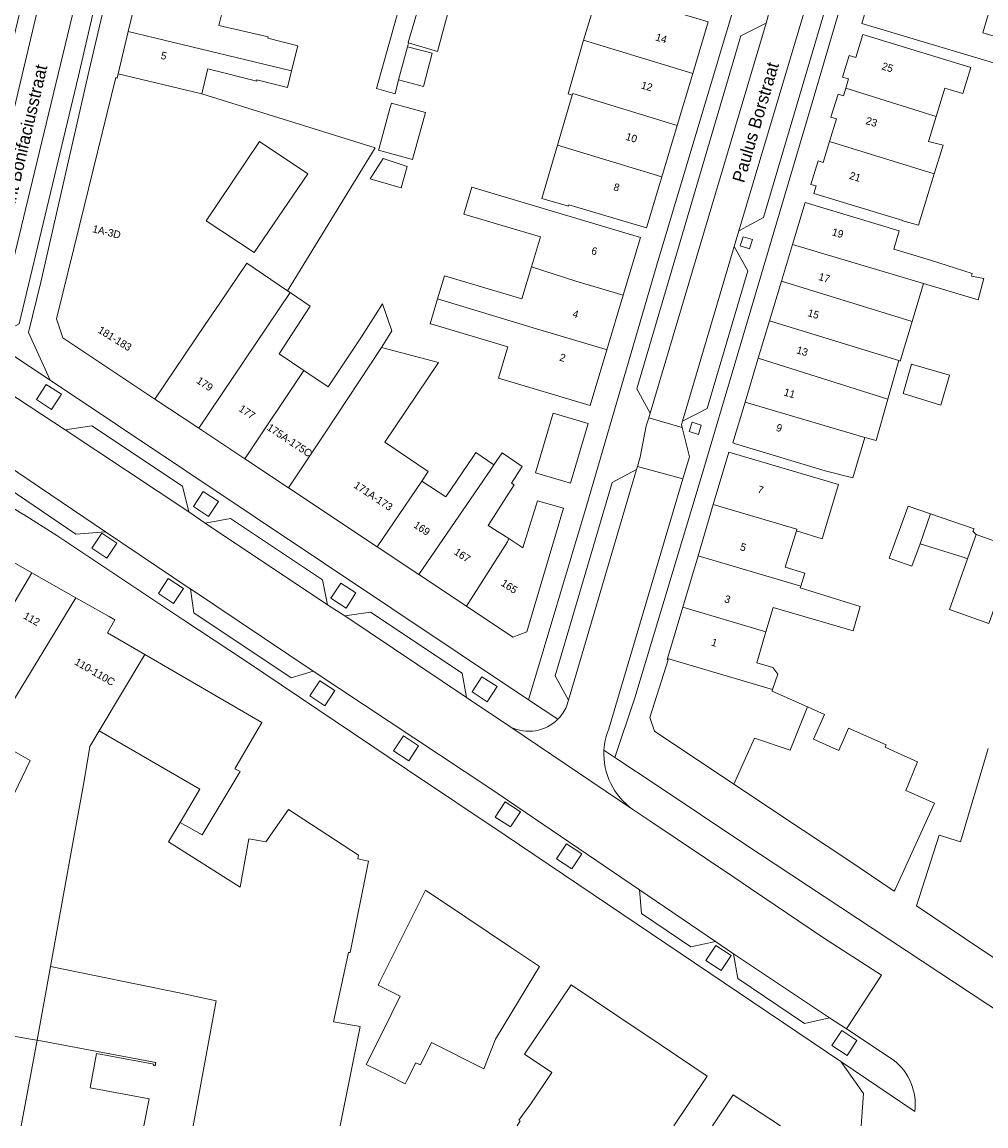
# Model space of a CAD drawing. Header units: metres. Extents: x 151448 to 154749, y 463108 to 465296.
# Tile 253 of 256: x 153872 to 153968, y 463112 to 463222. Entities that reach past the tile are written whole.
import ezdxf
from ezdxf.enums import TextEntityAlignment as Align

# ---------------------------------------------------------------- set-up
doc = ezdxf.new("R2010")
doc.units = ezdxf.units.M
for name, color, linetype, lineweight in [('B-PV-GR-GROENVOORZIENING-GV', 253, 'Continuous', 9), ('B-PV-OG-BEBOUWING-GV', 1, 'Continuous', 9), ('B-PV-OG-BEBOUWING-T18', 2, 'Continuous', 9), ('B-PV-OG-TERREIN_ERF-GV', 253, 'Continuous', 9), ('B-PV-OG-TOPOGRAFIE-T18', 2, 'Continuous', 9), ('B-PV-VH-OPENVERHARDING_BETONSTRAATSTEEN-GV', 253, 'Continuous', 9), ('B-PV-VH-OPENVERHARDING_STRAATBAKSTEEN-GV', 253, 'Continuous', 9), ('B-PV-VH-OPENVERHARDING_TEGEL-GV', 253, 'Continuous', 9)]:
    doc.layers.add(name, color=color, linetype=linetype, lineweight=lineweight)
doc.styles.add('Drong', font='txt', dxfattribs={"height": 1.8})

msp = doc.modelspace()

# ---------------------------------------------------------------- linework, layer by layer
at = {"layer": 'B-PV-GR-GROENVOORZIENING-GV', "flags": 128}
for points in [[(153944.157, 463199.218), (153944.438, 463200.136), (153943.521, 463200.417), (153943.24, 463199.5)], [(153873.197, 463184.212), (153874.704, 463183.227), (153875.688, 463184.734), (153874.181, 463185.719)], [(153939.078, 463180.743), (153939.36, 463181.661), (153938.442, 463181.942), (153938.161, 463181.025)], [(153888.812, 463173.546), (153890.319, 463172.562), (153891.304, 463174.069), (153889.797, 463175.053)], [(153880.201, 463168.402), (153881.192, 463169.904), (153879.69, 463170.896), (153878.699, 463169.394)], [(153886.83, 463163.89), (153887.822, 463165.392), (153886.32, 463166.384), (153885.328, 463164.881)], [(153902.5, 463164.423), (153904.007, 463163.439), (153904.991, 463164.946), (153903.484, 463165.93)], [(153901.906, 463153.72), (153902.897, 463155.223), (153901.395, 463156.214), (153900.404, 463154.712)], [(153916.549, 463155.102), (153918.056, 463154.117), (153919.041, 463155.624), (153917.534, 463156.609)]]:
    msp.add_lwpolyline(points, close=True, dxfattribs=at)
at = {"layer": 'B-PV-OG-BEBOUWING-GV', "flags": 128}
for points in [[(153973.206, 463216.305), (153974.2, 463219.625), (153971.784, 463220.349), (153971.525, 463219.486), (153967.36, 463220.733), (153968.204, 463223.552), (153956.898, 463226.939), (153955.317, 463221.663)], [(153891.855, 463223.432), (153891.226, 463223.584), (153883.418, 463225.409), (153882.335, 463220.861), (153898.586, 463216.933), (153899.221, 463219.441), (153896.221, 463220.198), (153896.248, 463220.333), (153891.354, 463221.462)], [(153927.65, 463219.992), (153938.5, 463216.658), (153940.049, 463221.829), (153929.554, 463224.974), (153929.209, 463225.091)], [(153914.475, 463223.917), (153911.631, 463224.734), (153910.174, 463219.748), (153910.222, 463219.734), (153913.117, 463218.876)], [(153882.335, 463220.861), (153881.325, 463216.624), (153889.651, 463214.664), (153890.224, 463217.028), (153890.249, 463217.131), (153895.139, 463215.901), (153895.139, 463216.036), (153898.166, 463215.279), (153898.586, 463216.933)], [(153926.5, 463214.516), (153926.559, 463214.689), (153936.952, 463211.493), (153938.5, 463216.658), (153927.65, 463219.992), (153926.095, 463214.651)], [(153962.723, 463212.38), (153963.589, 463215.219), (153965.398, 463214.667), (153966.194, 463217.275), (153955.421, 463220.561), (153954.722, 463218.268), (153954.066, 463218.468), (153953.409, 463216.313), (153954.014, 463216.128), (153953.734, 463215.209)], [(153910.118, 463219.34), (153909.242, 463216.034), (153911.716, 463215.378), (153912.592, 463218.684)], [(153881.325, 463216.624), (153881.225, 463216.203), (153881.104, 463216.26), (153877.471, 463201.549), (153875.177, 463192.26), (153875.814, 463190.369), (153884.991, 463184.262), (153889.993, 463191.666), (153891.388, 463193.718), (153894.15, 463197.782), (153898.192, 463195.036), (153906.889, 463209.287), (153889.651, 463214.664)], [(153962.544, 463206.689), (153963.411, 463209.52), (153961.966, 463209.901), (153962.723, 463212.38), (153953.734, 463215.209), (153953.505, 463214.459), (153952.962, 463214.624), (153952.256, 463212.311), (153952.798, 463212.146), (153952.115, 463209.906)], [(153936.952, 463211.493), (153926.559, 463214.689), (153926.5, 463214.516), (153925.047, 463209.533), (153935.421, 463206.383)], [(153908.366, 463213.194), (153907.29, 463209.244), (153907.234, 463209.038), (153910.617, 463208.1), (153911.916, 463212.79), (153908.513, 463213.733)], [(153894.879, 463198.855), (153890.097, 463202.015), (153895.399, 463209.913), (153900.188, 463206.667)], [(153952.115, 463209.906), (153951.48, 463207.826), (153950.974, 463207.98), (153950.257, 463205.631), (153950.778, 463205.472), (153950.555, 463204.74), (153959.423, 463202.035), (153959.414, 463202.003), (153960.977, 463201.574), (153962.544, 463206.689)], [(153925.047, 463209.533), (153923.498, 463204.219), (153926.147, 463203.462), (153926.188, 463203.6), (153933.895, 463201.29), (153935.421, 463206.383)], [(153906.4, 463206.2), (153909.5, 463205.3), (153910.1, 463207.4), (153907.7, 463208.2)], [(153931.59, 463194.611), (153933.301, 463200.349), (153916.535, 463205.348), (153915.739, 463202.679), (153923.342, 463200.412), (153922.454, 463197.434), (153926.887, 463195.983)], [(153961.482, 463195.775), (153966.92, 463194.136), (153967.462, 463196.26), (153966.234, 463196.505), (153966.315, 463196.773), (153962.171, 463198.074), (153958.502, 463199.192), (153959.05, 463201.015), (153949.68, 463203.831), (153948.423, 463199.649)], [(153948.423, 463199.649), (153947.325, 463195.996), (153960.347, 463191.989), (153961.482, 463195.775)], [(153889.371, 463181.347), (153898.453, 463194.859), (153898.192, 463195.036), (153894.15, 463197.782), (153891.388, 463193.718), (153889.993, 463191.666), (153884.991, 463184.262)], [(153922.454, 463197.434), (153921.498, 463194.227), (153913.798, 463196.523), (153913.12, 463194.248), (153922.635, 463191.362), (153929.891, 463189.176), (153929.964, 463189.156), (153931.59, 463194.611), (153926.887, 463195.983)], [(153946.133, 463192.031), (153959.024, 463188.085), (153959.162, 463188.037), (153960.347, 463191.989), (153947.325, 463195.996)], [(153898.453, 463194.859), (153889.371, 463181.347), (153893.931, 463178.312), (153899.797, 463187.112), (153897.338, 463188.762), (153900.447, 463193.504)], [(153907.878, 463189.918), (153908.548, 463191.062), (153907.637, 463193.73), (153905.541, 463190.456), (153902.232, 463185.478), (153899.797, 463187.112), (153893.931, 463178.312), (153898.28, 463175.418), (153901.912, 463180.877), (153907.539, 463189.404)], [(153929.964, 463189.156), (153929.891, 463189.176), (153922.635, 463191.362), (153913.12, 463194.248), (153912.379, 463191.763), (153912.45, 463191.745), (153920.091, 463189.467), (153919.161, 463186.349), (153928.313, 463183.62)], [(153959.024, 463188.085), (153946.133, 463192.031), (153945.022, 463188.333), (153957.932, 463184.236)], [(153907.097, 463169.551), (153911.548, 463176.071), (153912.181, 463177.038), (153907.851, 463179.963), (153913.209, 463187.894), (153907.539, 463189.404), (153901.912, 463180.877), (153898.28, 463175.418)], [(153943.708, 463183.96), (153955.644, 463180.426), (153956.767, 463180.133), (153957.932, 463184.236), (153945.022, 463188.333)], [(153964.063, 463186.63), (153960.284, 463187.723), (153959.447, 463184.798), (153963.207, 463183.641), (153964.024, 463186.496)], [(153955.644, 463180.426), (153943.708, 463183.96), (153942.484, 463179.889), (153942.772, 463179.803), (153951.678, 463177.125), (153954.431, 463176.427)], [(153926.343, 463175.879), (153928.097, 463181.837), (153924.613, 463182.863), (153922.859, 463176.905)], [(153911.548, 463176.071), (153907.097, 463169.551), (153911.264, 463166.778), (153918.412, 463177.246), (153918.728, 463177.708), (153916.93, 463178.936), (153916.614, 463178.474), (153913.933, 463174.517)], [(153940.549, 463173.773), (153948.877, 463171.308), (153948.826, 463171.143), (153951.392, 463170.35), (153953.017, 463175.74), (153942.089, 463178.975)], [(153915.983, 463163.638), (153920.085, 463170.053), (153920.195, 463170.356), (153918.163, 463171.664), (153920.722, 463175.709), (153920.484, 463175.869), (153921.529, 463177.525), (153919.537, 463178.893), (153918.728, 463177.708), (153918.412, 463177.246), (153911.264, 463166.778)], [(153915.983, 463163.638), (153920.611, 463160.558), (153921.998, 463161.094), (153925.654, 463173.407), (153923.049, 463174.123), (153921.605, 463169.449), (153920.195, 463170.356), (153920.085, 463170.053)], [(153939.036, 463168.661), (153949.25, 463165.638), (153949.645, 463166.914), (153947.704, 463167.513), (153948.826, 463171.143), (153948.877, 463171.308), (153940.549, 463173.773)], [(153961.137, 463169.834), (153962.162, 463172.835), (153959.948, 463173.591), (153958.056, 463168.429), (153960.299, 463167.618)], [(153961.137, 463169.834), (153965.407, 463168.509), (153965.853, 463168.35), (153966.716, 463170.779), (153966.38, 463171.103), (153966.516, 463171.347), (153962.162, 463172.835)], [(153872.749, 463166.964), (153864.93, 463171.408), (153861.326, 463157.847), (153865.834, 463155.285)], [(153966.716, 463170.779), (153965.853, 463168.35), (153964.061, 463163.303), (153967.971, 463161.915), (153970.626, 463169.39)], [(153954.46, 463161.163), (153955.182, 463163.606), (153949.194, 463165.456), (153949.25, 463165.638), (153939.036, 463168.661), (153937.52, 463163.538), (153945.796, 463161.089), (153946.513, 463163.514)], [(153877.131, 463164.474), (153872.749, 463166.964), (153865.834, 463155.285), (153870.072, 463152.877)], [(153880.44, 463162.593), (153877.131, 463164.474), (153870.072, 463152.877), (153870.209, 463152.799), (153868.835, 463150.382), (153872.558, 463148.266), (153867.369, 463137.487), (153869.712, 463136.359), (153869.854, 463136.291), (153868.277, 463130.229), (153867.487, 463125.846), (153866.246, 463126.07), (153862.703, 463126.709), (153861.935, 463122.448), (153872.617, 463120.522), (153873.266, 463120.405), (153874.599, 463127.771), (153876.587, 463138.764), (153877.942, 463146.227), (153878.501, 463149.678), (153879.432, 463151.237), (153883.97, 463158.834), (153880.261, 463160.993), (153881.005, 463162.272)], [(153936.007, 463158.427), (153946.459, 463155.334), (153946.969, 463156.848), (153946.49, 463157.518), (153944.88, 463157.991), (153945.796, 463161.089), (153937.52, 463163.538)], [(153885.232, 463158.1), (153883.97, 463158.834), (153879.432, 463151.237), (153889.467, 463145.402), (153887.511, 463142.088), (153889.679, 463140.855), (153893.468, 463147.159), (153892.926, 463147.445), (153895.621, 463152.058)], [(153949.931, 463153.598), (153946.402, 463155.163), (153946.459, 463155.334), (153936.007, 463158.427), (153935.978, 463158.327), (153936.06, 463158.301), (153934.233, 463152.546), (153934.709, 463151.188), (153942.596, 463145.926), (153944.649, 463150.476), (153948.215, 463149.285)]]:
    msp.add_lwpolyline(points, close=True, dxfattribs=at)
at = {"layer": 'B-PV-OG-TERREIN_ERF-GV', "flags": 128}
for points in [[(153961.325, 463251.05), (153950.192, 463213.088), (153939.337, 463176.448), (153932.74, 463154.517), (153930.762, 463148.577), (153935.166, 463145.634), (153935.168, 463145.642), (153943.476, 463140.082), (153980.829, 463115.421)], [(153914.475, 463223.917), (153913.117, 463218.876), (153910.222, 463219.734), (153910.118, 463219.34), (153912.592, 463218.684), (153911.716, 463215.378), (153909.242, 463216.034), (153908.878, 463214.658), (153907.038, 463215.185), (153914.6, 463242.2)], [(153881.96, 463232.003), (153878.439, 463216.991), (153873.639, 463195.887), (153872.397, 463190.868), (153874.547, 463186.142), (153874.549, 463186.137), (153922.179, 463154.315), (153927.885, 463173.486), (153934.939, 463197.631), (153942.614, 463223.336)], [(153891.855, 463223.432), (153891.354, 463221.462), (153896.248, 463220.333), (153896.221, 463220.198), (153899.221, 463219.441), (153898.586, 463216.933), (153898.166, 463215.279), (153895.139, 463216.036), (153895.139, 463215.901), (153890.249, 463217.131), (153890.224, 463217.028), (153889.651, 463214.664), (153906.889, 463209.287), (153898.192, 463195.036), (153898.453, 463194.859), (153900.447, 463193.504), (153897.338, 463188.762), (153899.797, 463187.112), (153902.232, 463185.478), (153905.541, 463190.456), (153907.637, 463193.73), (153908.548, 463191.062), (153907.878, 463189.918), (153907.539, 463189.404), (153913.209, 463187.894), (153907.851, 463179.963), (153912.181, 463177.038), (153911.548, 463176.071), (153913.933, 463174.517), (153916.614, 463178.474), (153916.93, 463178.936), (153918.728, 463177.708), (153919.537, 463178.893), (153921.529, 463177.525), (153920.484, 463175.869), (153920.722, 463175.709), (153918.163, 463171.664), (153920.195, 463170.356), (153921.605, 463169.449), (153923.049, 463174.123), (153925.654, 463173.407), (153921.998, 463161.094), (153920.611, 463160.558), (153915.983, 463163.638), (153911.264, 463166.778), (153907.097, 463169.551), (153898.28, 463175.418), (153893.931, 463178.312), (153889.371, 463181.347), (153884.991, 463184.262), (153875.814, 463190.369), (153875.177, 463192.26), (153877.471, 463201.549), (153881.104, 463216.26), (153881.225, 463216.203), (153881.325, 463216.624), (153882.335, 463220.861), (153883.418, 463225.409)], [(153955.282, 463111.882), (153955.509, 463115.097), (153953.233, 463118.284), (153919.838, 463140.817), (153910.131, 463147.346), (153893.998, 463158.181), (153887.779, 463162.321), (153875.224, 463170.679), (153871.86, 463172.779), (153871.856, 463172.781), (153866.779, 463175.95)], [(153864.93, 463171.408), (153872.749, 463166.964), (153877.131, 463164.474), (153880.44, 463162.593), (153881.005, 463162.272), (153880.261, 463160.993), (153883.97, 463158.834), (153885.232, 463158.1), (153895.621, 463152.058), (153892.926, 463147.445), (153893.468, 463147.159), (153889.679, 463140.855), (153887.511, 463142.088), (153886.331, 463140.156), (153893.455, 463135.641), (153894.33, 463140.482), (153896.033, 463140.162), (153898.283, 463143.397), (153905.259, 463138.849), (153905.178, 463138.46), (153906.225, 463138.245), (153904.402, 463129.157), (153904.253, 463129.154), (153902.769, 463122.246), (153905.398, 463121.798), (153903.42, 463111.882)], [(153867.369, 463137.487), (153872.558, 463148.266), (153868.835, 463150.382)], [(153969.747, 463127.748), (153965.534, 463130.584), (153960.776, 463133.785), (153963.012, 463140.842), (153965.137, 463140.185), (153967.916, 463149.452)], [(153888.788, 463111.882), (153891.086, 463124.338), (153887.557, 463125.094), (153874.599, 463127.771), (153873.266, 463120.405), (153872.617, 463120.522), (153861.935, 463122.448)], [(153921.024, 463111.882), (153921.33, 463112.374), (153921.19, 463112.444), (153922.381, 463114.077), (153924.476, 463117.199), (153921.763, 463119.019), (153926.4, 463125.932), (153930.948, 463122.881), (153935.369, 463119.915), (153939.951, 463116.841), (153936.624, 463111.882)], [(153871.665, 463111.882), (153873.266, 463120.405), (153885.079, 463118.185), (153885.02, 463117.871), (153884.843, 463117.904), (153884.868, 463118.037), (153879.177, 463119.106), (153878.53, 463115.666), (153884.399, 463114.564), (153883.895, 463111.882)], [(153940.486, 463111.882), (153942.522, 463114.982), (153947.24, 463111.882)]]:
    msp.add_lwpolyline(points, dxfattribs=at)
for points in [[(153973.206, 463216.305), (153955.317, 463221.663), (153956.898, 463226.939), (153968.204, 463223.552), (153967.36, 463220.733), (153971.525, 463219.486), (153971.784, 463220.349), (153974.2, 463219.625)], [(153927.65, 463219.992), (153929.209, 463225.091), (153929.554, 463224.974), (153940.049, 463221.829), (153938.5, 463216.658), (153936.952, 463211.493), (153935.421, 463206.383), (153933.895, 463201.29), (153926.188, 463203.6), (153926.147, 463203.462), (153923.498, 463204.219), (153925.047, 463209.533), (153926.5, 463214.516), (153926.095, 463214.651)], [(153962.723, 463212.38), (153961.966, 463209.901), (153963.411, 463209.52), (153962.544, 463206.689), (153960.977, 463201.574), (153959.414, 463202.003), (153959.423, 463202.035), (153950.555, 463204.74), (153950.778, 463205.472), (153950.257, 463205.631), (153950.974, 463207.98), (153951.48, 463207.826), (153952.115, 463209.906), (153952.798, 463212.146), (153952.256, 463212.311), (153952.962, 463214.624), (153953.505, 463214.459), (153953.734, 463215.209), (153954.014, 463216.128), (153953.409, 463216.313), (153954.066, 463218.468), (153954.722, 463218.268), (153955.421, 463220.561), (153966.194, 463217.275), (153965.398, 463214.667), (153963.589, 463215.219)], [(153907.29, 463209.244), (153908.366, 463213.194), (153908.513, 463213.733), (153911.916, 463212.79), (153910.617, 463208.1), (153907.234, 463209.038)], [(153894.879, 463198.855), (153900.188, 463206.667), (153895.399, 463209.913), (153890.097, 463202.015)], [(153906.4, 463206.2), (153907.7, 463208.2), (153910.1, 463207.4), (153909.5, 463205.3)], [(153913.12, 463194.248), (153913.798, 463196.523), (153921.498, 463194.227), (153922.454, 463197.434), (153923.342, 463200.412), (153915.739, 463202.679), (153916.535, 463205.348), (153933.301, 463200.349), (153931.59, 463194.611), (153929.964, 463189.156), (153928.313, 463183.62), (153919.161, 463186.349), (153920.091, 463189.467), (153912.45, 463191.745), (153912.379, 463191.763)], [(153947.325, 463195.996), (153948.423, 463199.649), (153949.68, 463203.831), (153959.05, 463201.015), (153958.502, 463199.192), (153962.171, 463198.074), (153966.315, 463196.773), (153966.234, 463196.505), (153967.462, 463196.26), (153966.92, 463194.136), (153961.482, 463195.775), (153960.347, 463191.989), (153959.162, 463188.037), (153959.024, 463188.085), (153957.932, 463184.236), (153956.767, 463180.133), (153955.644, 463180.426), (153954.431, 463176.427), (153951.678, 463177.125), (153942.772, 463179.803), (153942.484, 463179.889), (153943.708, 463183.96), (153945.022, 463188.333), (153946.133, 463192.031)], [(153964.063, 463186.63), (153964.024, 463186.496), (153963.207, 463183.641), (153959.447, 463184.798), (153960.284, 463187.723)], [(153926.343, 463175.879), (153922.859, 463176.905), (153924.613, 463182.863), (153928.097, 463181.837)], [(153949.194, 463165.456), (153955.182, 463163.606), (153954.46, 463161.163), (153946.513, 463163.514), (153945.796, 463161.089), (153944.88, 463157.991), (153946.49, 463157.518), (153946.969, 463156.848), (153946.459, 463155.334), (153946.402, 463155.163), (153949.931, 463153.598), (153951.624, 463152.847), (153950.532, 463150.385), (153953.036, 463149.275), (153954.017, 463151.486), (153957.754, 463149.828), (153957.644, 463149.579), (153958.875, 463149.033), (153960.886, 463148.141), (153959.726, 463145.275), (153962.549, 463144.017), (153958.666, 463135.412), (153958.566, 463135.263), (153954.03, 463138.294), (153949.541, 463141.293), (153942.596, 463145.926), (153934.709, 463151.188), (153934.233, 463152.546), (153936.06, 463158.301), (153935.978, 463158.327), (153936.007, 463158.427), (153937.52, 463163.538), (153939.036, 463168.661), (153940.549, 463173.773), (153942.089, 463178.975), (153953.017, 463175.74), (153951.392, 463170.35), (153948.826, 463171.143), (153947.704, 463167.513), (153949.645, 463166.914), (153949.25, 463165.638)], [(153961.137, 463169.834), (153960.299, 463167.618), (153958.056, 463168.429), (153959.948, 463173.591), (153962.162, 463172.835), (153966.516, 463171.347), (153966.38, 463171.103), (153966.716, 463170.779), (153970.626, 463169.39), (153967.971, 463161.915), (153964.061, 463163.303), (153965.853, 463168.35), (153965.407, 463168.509)], [(153915.932, 463132.668), (153920.372, 463129.689), (153923.253, 463127.756), (153922.028, 463125.728), (153918.889, 463120.529), (153917.733, 463117.583), (153912.516, 463120.19), (153911.406, 463117.973), (153910.955, 463118.171), (153910.042, 463116.395), (153909.884, 463116.087), (153908.202, 463116.923), (153906.024, 463118.006), (153907.728, 463121.433), (153909.401, 463124.798), (153907.205, 463125.889), (153907.383, 463126.247), (153911.913, 463135.365)]]:
    msp.add_lwpolyline(points, close=True, dxfattribs=at)
at = {"layer": 'B-PV-VH-OPENVERHARDING_BETONSTRAATSTEEN-GV', "flags": 128}
for points in [[(153958.519, 463252.717), (153943.103, 463201.021), (153945.547, 463202.34), (153959.107, 463248.213), (153958.879, 463251.777), (153958.766, 463253.545)], [(153873.549, 463224.213), (153871.976, 463224.606), (153865.911, 463199.436), (153867.056, 463197.467), (153868.949, 463204.741), (153873.22, 463222.724)], [(153878.878, 463222.883), (153876.971, 463223.359), (153872.109, 463203.146), (153869.03, 463190.428), (153871.468, 463191.761), (153877.38, 463216.446)], [(153934.284, 463182.841), (153945.804, 463221.7), (153943.308, 463220.408), (153932.949, 463185.275)], [(153942.629, 463199.453), (153937.475, 463182.053), (153939.934, 463183.326), (153943.991, 463197.034)], [(153888.371, 463173.028), (153887.719, 463175.573), (153878.717, 463181.594), (153876.047, 463181.208)], [(153869.145, 463178.406), (153869.647, 463175.887), (153877.111, 463170.815), (153880.082, 463171.03)], [(153926.133, 463154.273), (153932.915, 463177.24), (153930.488, 463175.961), (153924.804, 463156.689)], [(153902.176, 463163.781), (153901.675, 463166.269), (153892.493, 463172.375), (153890.003, 463171.904)], [(153900.719, 463157.169), (153888.512, 463165.348), (153888.861, 463162.98), (153898.559, 463156.498)], [(153903.896, 463162.688), (153916.008, 463154.556), (153915.572, 463156.964), (153906.449, 463163.042)]]:
    msp.add_lwpolyline(points, close=True, dxfattribs=at)
msp.add_lwpolyline([(153869.145, 463178.406), (153880.082, 463171.03), (153888.511, 463165.353), (153888.512, 463165.348), (153900.719, 463157.169), (153918.326, 463145.507), (153933.222, 463135.389), (153940.776, 463130.23), (153942.578, 463129.02), (153952.116, 463122.647), (153953.796, 463121.537), (153957.291, 463126.884), (153951.531, 463130.601), (153944.239, 463135.532), (153942.488, 463136.706), (153934.243, 463142.244), (153932.545, 463143.401), (153920.393, 463151.593), (153916.008, 463154.556), (153903.896, 463162.688), (153902.176, 463163.781), (153890.003, 463171.904), (153888.371, 463173.028), (153876.047, 463181.208), (153870.158, 463185.065)], dxfattribs=at)
at = {"layer": 'B-PV-VH-OPENVERHARDING_STRAATBAKSTEEN-GV', "flags": 128}
for points in [[(153952.612, 463244.802), (153946.25, 463223.263), (153945.804, 463221.7), (153934.284, 463182.841), (153934.14, 463182.384), (153937.457, 463181.425), (153937.381, 463181.735), (153937.475, 463182.053), (153942.629, 463199.453), (153943.103, 463201.021), (153958.519, 463252.717), (153953.324, 463254.266), (153952.117, 463250.188), (153953.444, 463247.816), (153953.011, 463246.248)], [(153937.457, 463181.425), (153934.14, 463182.384), (153933.886, 463181.579), (153933.269, 463178.483), (153933.004, 463177.554), (153937.524, 463176.319), (153938.168, 463178.493)]]:
    msp.add_lwpolyline(points, close=True, dxfattribs=at)
for points in [[(153868.731, 463189.081), (153868.913, 463189.91), (153869.03, 463190.428), (153872.109, 463203.146), (153876.971, 463223.359), (153873.549, 463224.213), (153873.22, 463222.724), (153868.949, 463204.741), (153867.056, 463197.467), (153866.614, 463195.969)], [(153930.142, 463151.42), (153937.524, 463176.319), (153933.004, 463177.554), (153932.915, 463177.24), (153926.133, 463154.273), (153925.949, 463153.65)], [(153920.393, 463151.593), (153932.545, 463143.401)]]:
    msp.add_lwpolyline(points, dxfattribs=at)
at = {"layer": 'B-PV-VH-OPENVERHARDING_STRAATBAKSTEEN-GV'}
for points in [[(153925.949, 463153.65, -0.0945787), (153925.08, 463152.372)], [(153925.08, 463152.372, -0.3199005), (153920.393, 463151.593)], [(153929.675, 463149.3, -0.081593), (153930.142, 463151.42)], [(153932.545, 463143.401, -0.2598142), (153929.675, 463149.3)]]:
    msp.add_lwpolyline(points, format="xyb", dxfattribs=at)
at = {"layer": 'B-PV-VH-OPENVERHARDING_TEGEL-GV', "flags": 128}
for points in [[(153871.699, 463188.045), (153874.547, 463186.142), (153872.397, 463190.868), (153873.639, 463195.887), (153878.439, 463216.991), (153881.96, 463232.003), (153886.05, 463248.659), (153890.091, 463265.43), (153893.087, 463277.55), (153894.119, 463281.725), (153906.432, 463332.481), (153925.153, 463409.084)], [(153922.459, 463404.305), (153916.376, 463379.113), (153916.112, 463378.018), (153915.551, 463375.682), (153915.284, 463374.568), (153904.119, 463328.314), (153904.119, 463328.312), (153903.873, 463327.297), (153903.267, 463324.792), (153903.019, 463323.77), (153903.019, 463323.768), (153891.895, 463277.864), (153891.643, 463276.825), (153891.063, 463274.415), (153890.802, 463273.321), (153890.801, 463273.318), (153884.755, 463248.129), (153879.945, 463227.464), (153879.695, 463226.394), (153879.132, 463223.972), (153878.878, 463222.883), (153877.38, 463216.446), (153871.468, 463191.761)], [(153994.713, 463386.71), (153994.92, 463387.4), (153994.351, 463390.316), (153991.606, 463391.117), (153991.979, 463390.496), (153990.422, 463385.141), (153984.126, 463363.578), (153977.457, 463340.996), (153971.878, 463322.039), (153969.577, 463322.716), (153952.463, 463264.531), (153954.607, 463263.901), (153950.779, 463251.107), (153942.614, 463223.336), (153934.939, 463197.631), (153927.885, 463173.486), (153922.179, 463154.315), (153925.08, 463152.372)], [(153930.762, 463148.577), (153932.74, 463154.517), (153939.337, 463176.448), (153950.192, 463213.088), (153961.325, 463251.05), (153958.879, 463251.777), (153959.107, 463248.213), (153945.547, 463202.34), (153943.103, 463201.021), (153942.629, 463199.453), (153943.991, 463197.034), (153939.934, 463183.326), (153937.475, 463182.053), (153937.381, 463181.735), (153937.457, 463181.425), (153938.168, 463178.493), (153937.524, 463176.319), (153930.142, 463151.42)], [(153914.6, 463242.2), (153907.038, 463215.185), (153908.878, 463214.658), (153909.242, 463216.034), (153910.118, 463219.34), (153910.222, 463219.734), (153910.174, 463219.748), (153911.631, 463224.734)], [(153925.949, 463153.65), (153926.133, 463154.273), (153924.804, 463156.689), (153930.488, 463175.961), (153932.915, 463177.24), (153933.004, 463177.554), (153933.269, 463178.483), (153933.886, 463181.579), (153934.14, 463182.384), (153934.284, 463182.841), (153932.949, 463185.275), (153943.308, 463220.408), (153945.804, 463221.7), (153946.25, 463223.263)], [(153816.421, 463205.494), (153816.687, 463205.992), (153821.586, 463203.374), (153821.245, 463202.736), (153832.899, 463196.359), (153833.029, 463196.602), (153836.639, 463194.674), (153836.602, 463194.604), (153841.635, 463192.291), (153851.543, 463185.512), (153852.212, 463185.055), (153859.923, 463180.231), (153861.056, 463179.522), (153866.779, 463175.95), (153871.856, 463172.781), (153871.86, 463172.779), (153875.224, 463170.679), (153887.779, 463162.321), (153893.998, 463158.181), (153910.131, 463147.346), (153919.838, 463140.817), (153953.233, 463118.284), (153960.594, 463113.312)], [(153925.08, 463152.372), (153922.179, 463154.315), (153874.549, 463186.137), (153874.547, 463186.142), (153871.699, 463188.045), (153868.913, 463189.91), (153868.731, 463189.081)], [(153870.158, 463185.065), (153876.047, 463181.208), (153878.717, 463181.594), (153887.719, 463175.573), (153888.371, 463173.028), (153890.003, 463171.904)], [(153958.462, 463118.453), (153953.796, 463121.537), (153952.116, 463122.647), (153949.614, 463122.095), (153942.984, 463126.572), (153942.578, 463129.02), (153940.776, 463130.23), (153938.319, 463129.7), (153933.423, 463133.044), (153933.222, 463135.389), (153918.326, 463145.507), (153900.719, 463157.169), (153898.559, 463156.498), (153888.861, 463162.98), (153888.512, 463165.348), (153888.511, 463165.353), (153880.082, 463171.03), (153877.111, 463170.815), (153869.647, 463175.887)], [(153890.003, 463171.904), (153892.493, 463172.375), (153901.675, 463166.269), (153902.176, 463163.781), (153903.896, 463162.688), (153906.449, 463163.042), (153915.572, 463156.964), (153916.008, 463154.556), (153920.393, 463151.593)], [(153929.675, 463149.3), (153930.762, 463148.577)]]:
    msp.add_lwpolyline(points, dxfattribs=at)
for points in [[(153944.157, 463199.218), (153943.24, 463199.5), (153943.521, 463200.417), (153944.438, 463200.136)], [(153873.197, 463184.212), (153874.181, 463185.719), (153875.688, 463184.734), (153874.704, 463183.227)], [(153939.078, 463180.743), (153938.161, 463181.025), (153938.442, 463181.942), (153939.36, 463181.661)], [(153888.812, 463173.546), (153889.797, 463175.053), (153891.304, 463174.069), (153890.319, 463172.562)], [(153880.201, 463168.402), (153878.699, 463169.394), (153879.69, 463170.896), (153881.192, 463169.904)], [(153886.83, 463163.89), (153885.328, 463164.881), (153886.32, 463166.384), (153887.822, 463165.392)], [(153902.5, 463164.423), (153903.484, 463165.93), (153904.991, 463164.946), (153904.007, 463163.439)], [(153901.906, 463153.72), (153900.404, 463154.712), (153901.395, 463156.214), (153902.897, 463155.223)], [(153916.549, 463155.102), (153917.534, 463156.609), (153919.041, 463155.624), (153918.056, 463154.117)], [(153910.24, 463148.242), (153908.737, 463149.233), (153909.729, 463150.736), (153911.231, 463149.744)], [(153920.365, 463141.648), (153918.862, 463142.639), (153919.854, 463144.142), (153921.356, 463143.15)], [(153926.467, 463137.488), (153924.964, 463138.479), (153925.956, 463139.982), (153927.458, 463138.99)], [(153941.325, 463127.36), (153939.823, 463128.351), (153940.814, 463129.854), (153942.317, 463128.862)], [(153953.86, 463118.883), (153952.357, 463119.875), (153953.349, 463121.377), (153954.851, 463120.385)]]:
    msp.add_lwpolyline(points, close=True, dxfattribs=at)
at = {"layer": 'B-PV-VH-OPENVERHARDING_TEGEL-GV'}
for points in [[(153925.08, 463152.372, 0.0945787), (153925.949, 463153.65)], [(153920.393, 463151.593, 0.3199005), (153925.08, 463152.372)], [(153930.142, 463151.42, 0.081593), (153929.675, 463149.3)], [(153960.594, 463113.312, 0.2691428), (153958.462, 463118.453)]]:
    msp.add_lwpolyline(points, format="xyb", dxfattribs=at)

# ---------------------------------------------------------------- texts
at = {"layer": 'B-PV-OG-BEBOUWING-T18', "style": 'Drong'}
for s, rotation, p in [('14', 343.3, (153935.38, 463220.18)), ('5', 346.6, (153885.87, 463218.438)), ('25', 343, (153957.889, 463217.29)), ('12', 343.3, (153933.948, 463215.404)), ('23', 343, (153956.298, 463211.853)), ('10', 343.3, (153932.413, 463210.281)), ('21', 343, (153954.673, 463206.398)), ('8', 343.3, (153930.933, 463205.341)), ('1A-3D', 346.1, (153880.186, 463200.908)), ('19', 343.3, (153952.941, 463200.784)), ('6', 343.4, (153928.723, 463198.996)), ('17', 343.3, (153951.603, 463196.331)), ('15', 343.3, (153950.519, 463192.726)), ('4', 343.4, (153926.853, 463192.723)), ('181-183', 328.2, (153881.005, 463190.281)), ('2', 343.4, (153925.561, 463188.389)), ('13', 343.3, (153949.407, 463189.028)), ('179', 326.3, (153889.954, 463185.764)), ('11', 343.3, (153948.148, 463184.835)), ('177', 326.3, (153894.157, 463182.967)), ('175A-175C', 326.4, (153898.383, 463180.154)), ('9', 343.3, (153947.111, 463181.387)), ('171A-173', 326.4, (153906.722, 463174.605)), ('7', 343.2, (153945.257, 463175.221)), ('169', 326.4, (153911.557, 463171.388)), ('167', 326.4, (153915.582, 463168.71)), ('5', 343.2, (153943.531, 463169.506)), ('165', 326.3, (153920.256, 463165.599)), ('3', 343.2, (153941.965, 463164.323)), ('112', 330.4, (153872.731, 463162.373)), ('1', 343.2, (153940.663, 463160.014)), ('110-110C', 329.8, (153879.005, 463157.096))]:
    msp.add_text(s, height=0.75, rotation=rotation, dxfattribs=at).set_placement(p, align=Align.MIDDLE)
at = {"layer": 'B-PV-OG-TOPOGRAFIE-T18', "style": 'Drong'}
for s, rotation, p in [('Sint Bonifaciusstraat', 76.8, (153871.935, 463210.115)), ('Paulus Borstraat', 73.6, (153944.73, 463211.825))]:
    msp.add_text(s, height=1.25, rotation=rotation, dxfattribs=at).set_placement(p, align=Align.MIDDLE)

doc.saveas('drawing.dxf')
